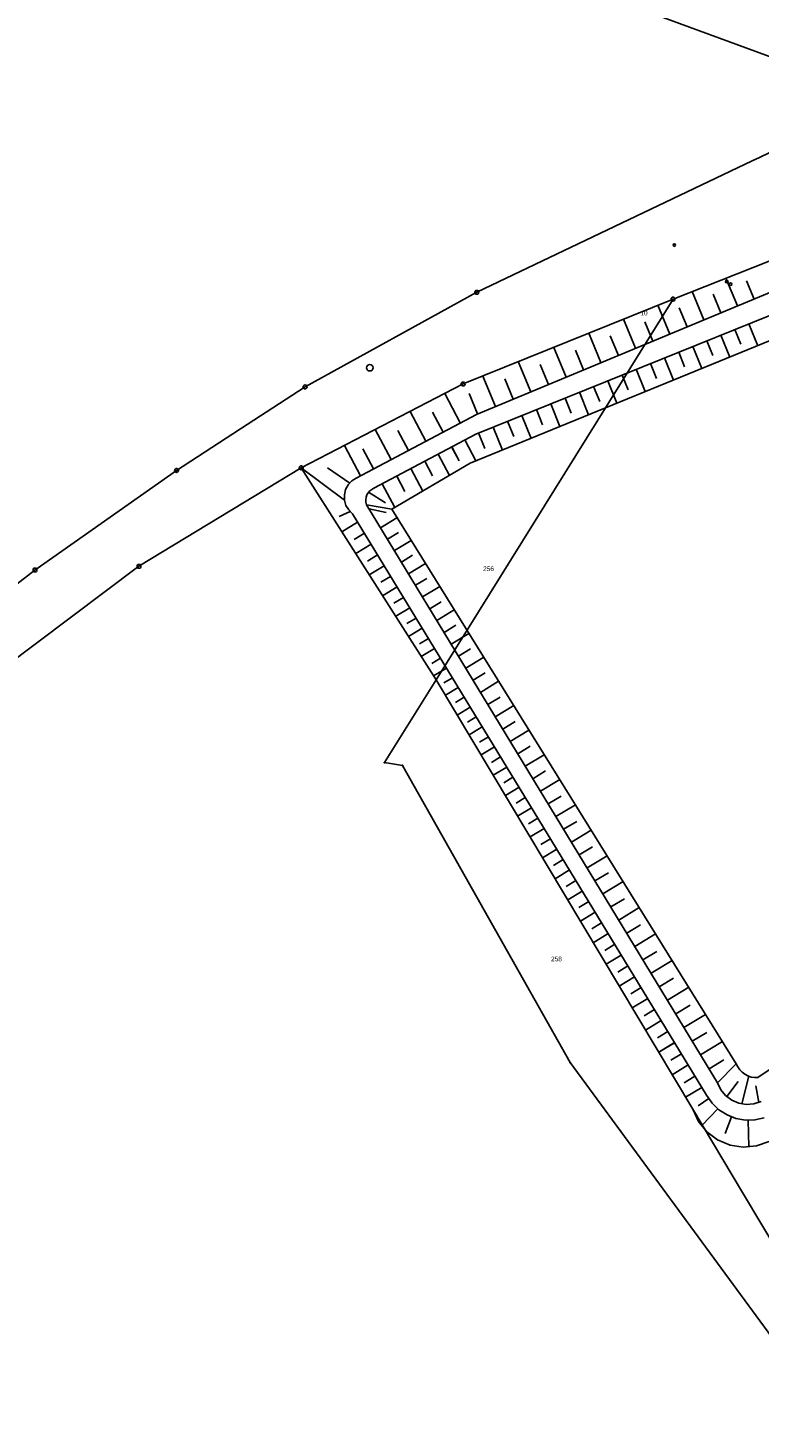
# Model space of a CAD drawing. Extents: x 2408905 to 2410405, y 5786105 to 5787663.
# Tile 36 of 43: x 2409768 to 2409861, y 5787057 to 5787236. Entities that reach past the tile are written whole.
import ezdxf

# ---------------------------------------------------------------- set-up
doc = ezdxf.new("R2010")
doc.units = 0
for name, color, linetype in [('K100-FLST_GRENZEN', 40, 'Continuous'), ('K105-FLST_NUMMERN', 40, 'Continuous'), ('K140-KATASTERTOPO', 7, 'Continuous'), ('K145-VERM_PKTE', 7, 'Continuous')]:
    doc.layers.add(name, color=color, linetype=linetype)
doc.styles.add('SIMPLEX', font='CONTINUOUS')

# ---------------------------------------------------------------- blocks, each defined once
blk = doc.blocks.new('122')
at = {"color": 11, "linetype": 'Continuous'}
blk.add_circle((0, 0), 1.25, dxfattribs=at)
blk = doc.blocks.new('128')
at = {"color": 11, "linetype": 'Continuous'}
blk.add_circle((0, 0), 0.5, dxfattribs=at)
blk = doc.blocks.new('GRENZSTEIN')
at = {"color": 7, "linetype": 'Continuous'}
blk.add_circle((0, 0), 0.75, dxfattribs=at)
blk = doc.blocks.new('251')
at = {"color": 40, "linetype": 'Continuous'}
blk.add_circle((0, 0), 0.175, dxfattribs=at)

msp = doc.modelspace()

# ---------------------------------------------------------------- linework, layer by layer
at = {"layer": 'K100-FLST_GRENZEN', "color": 7}
for points in [[(2409649.243, 5787370.594, 0), (2409661.99, 5787284.573, 0), (2409692.984, 5787279.155, 0), (2409694.601, 5787282.017, 0), (2409702.557, 5787279.593, 0), (2409818.61, 5787244.22, 0), (2409822.713, 5787247.107, 0), (2409866.812, 5787230.883, 0), (2409867.475, 5787230.639, 0), (2409868.33, 5787230.325, 0), (2409921.807, 5787327.035, 0), (2409924.509, 5787331.921, 0), (2409988.058, 5787302.885, 0), (2410020.534, 5787288.034, 0), (2410013.193, 5787293.79, 0), (2410008.315, 5787297.615, 0), (2410006.967, 5787298.671, 0), (2409988.99, 5787305.577, 0), (2409928.417, 5787334.369, 0)], [(2410034.296, 5787278.978, 0), (2410028.261, 5787282.626, 0), (2410024.645, 5787284.811, 0), (2410009.249, 5787280.495, 0), (2409998.272, 5787275.113, 0), (2409975.516, 5787265.955, 0), (2409971.593, 5787264.375, 0), (2409947.016, 5787254.496, 0), (2409904.055, 5787236.779, 0), (2409865.91, 5787221.422, 0), (2409864.613, 5787220.9, 0), (2409862.689, 5787220.125, 0), (2409861.336, 5787219.48, 0), (2409860.401, 5787219.034, 0), (2409825.138, 5787202.216, 0), (2409803.146, 5787190.1, 0), (2409795.711, 5787185.267, 0), (2409786.687, 5787179.402, 0), (2409768.552, 5787166.649, 0), (2409753.458, 5787155.012, 0)], [(2409753.458, 5787155.012, 0), (2409768.552, 5787166.649, 0), (2409786.687, 5787179.402, 0), (2409795.711, 5787185.267, 0), (2409803.146, 5787190.1, 0), (2409825.138, 5787202.216, 0), (2409860.401, 5787219.034, 0), (2409861.336, 5787219.48, 0), (2409862.689, 5787220.125, 0), (2409868.33, 5787230.325, 0), (2409867.475, 5787230.639, 0), (2409866.812, 5787230.883, 0), (2409822.713, 5787247.107, 0), (2409818.61, 5787244.22, 0), (2409702.557, 5787279.593, 0)], [(2409764.417, 5787154.041, 0), (2409781.871, 5787167.123, 0), (2409802.652, 5787179.747, 0), (2409823.386, 5787190.475, 0), (2409850.278, 5787201.352, 0), (2409862.598, 5787206.222, 0), (2409863.209, 5787206.464, 0), (2409866.389, 5787207.721, 0), (2409867.111, 5787208.006, 0), (2409884.332, 5787214.813, 0), (2409920.388, 5787229.35, 0), (2409934.665, 5787235.35, 0), (2409957.799, 5787245.073, 0), (2409983.677, 5787256.525, 0), (2409990.434, 5787259.16, 0), (2410030.15, 5787274.647, 0)], [(2409724.599, 5786949.096, 0), (2409879.86, 5786996.258, 0), (2409882.018, 5787002.328, 0), (2409881.881, 5787003.434, 0), (2409874.792, 5787060.81, 0), (2409869.011, 5787066.611, 0), (2409862.912, 5787068.425, 0), (2409837.082, 5787103.581, 0), (2409815.623, 5787141.599, 0), (2409813.336, 5787141.982, 0), (2409819.934, 5787152.584, 0), (2409802.652, 5787179.747, 0), (2409781.871, 5787167.123, 0), (2409764.417, 5787154.041, 0)]]:
    msp.add_polyline3d(points, dxfattribs=at)
for points in [[(2409819.934, 5787152.584, 0), (2409852.808, 5787097.587, 0), (2409859.184, 5787086.92, 0), (2409874.792, 5787060.81, 0), (2409969.732, 5787087.821, 0), (2409977.716, 5787090.092, 0), (2409991.49, 5787094.011, 0), (2410025.658, 5787103.732, 0), (2410032.442, 5787093.708, 0), (2410038.44, 5787098.072, 0), (2410071.395, 5787063.559, 0), (2410082.327, 5787070.098, 0), (2410111.635, 5787087.629, 0), (2410044.161, 5787143.949, 0), (2410034.396, 5787152.102, 0), (2409934.665, 5787235.35, 0), (2409920.388, 5787229.35, 0), (2409884.332, 5787214.813, 0), (2409867.111, 5787208.006, 0), (2409866.389, 5787207.721, 0), (2409863.209, 5787206.464, 0), (2409862.598, 5787206.222, 0), (2409850.278, 5787201.352, 0), (2409819.934, 5787152.584, 0)], [(2409819.934, 5787152.584, 0), (2409850.278, 5787201.352, 0), (2409823.386, 5787190.475, 0), (2409802.652, 5787179.747, 0), (2409819.934, 5787152.584, 0)], [(2409815.623, 5787141.599, 0), (2409837.082, 5787103.581, 0), (2409862.912, 5787068.425, 0), (2409869.011, 5787066.611, 0), (2409874.792, 5787060.81, 0), (2409859.184, 5787086.92, 0), (2409852.808, 5787097.587, 0), (2409819.934, 5787152.584, 0), (2409813.336, 5787141.982, 0), (2409815.623, 5787141.599, 0)]]:
    msp.add_polyline3d(points, close=True, dxfattribs=at)
at = {"layer": 'K140-KATASTERTOPO', "color": 112}
for points in [[(2409932.28, 5787231.115, 0), (2409825.092, 5787186.576, 0), (2409809.688, 5787178.427, 0), (2409809.114, 5787178.053, 0), (2409808.654, 5787177.548, 0), (2409808.335, 5787176.942, 0), (2409808.179, 5787176.275, 0), (2409808.196, 5787175.591, 0), (2409802.652, 5787179.747, 0), (2409823.386, 5787190.475, 0), (2409850.278, 5787201.352, 0), (2409862.598, 5787206.222, 0)], [(2409932.28, 5787231.115, 0), (2409825.092, 5787186.576, 0), (2409809.688, 5787178.427, 0), (2409809.114, 5787178.053, 0), (2409808.654, 5787177.548, 0), (2409808.335, 5787176.942, 0), (2409808.179, 5787176.275, 0), (2409808.196, 5787175.591, 0), (2409802.652, 5787179.747, 0), (2409823.386, 5787190.475, 0), (2409850.278, 5787201.352, 0), (2409862.598, 5787206.222, 0)], [(2409866.701, 5787197.662, 0), (2409824.309, 5787180.325, 0), (2409814.242, 5787174.438, 0), (2409814.242, 5787174.438, 0), (2409811.026, 5787175.012, 0), (2409810.939, 5787175.321, 0), (2409810.914, 5787175.64, 0), (2409810.953, 5787175.959, 0), (2409811.053, 5787176.263, 0), (2409811.212, 5787176.542, 0), (2409811.422, 5787176.784, 0), (2409811.676, 5787176.981, 0), (2409811.963, 5787177.123, 0), (2409825.027, 5787184.061, 0), (2409867.534, 5787201.226, 0)], [(2409866.701, 5787197.662, 0), (2409824.309, 5787180.325, 0), (2409814.242, 5787174.438, 0), (2409814.242, 5787174.438, 0), (2409811.026, 5787175.012, 0), (2409810.939, 5787175.321, 0), (2409810.914, 5787175.64, 0), (2409810.953, 5787175.959, 0), (2409811.053, 5787176.263, 0), (2409811.212, 5787176.542, 0), (2409811.422, 5787176.784, 0), (2409811.676, 5787176.981, 0), (2409811.963, 5787177.123, 0), (2409825.027, 5787184.061, 0), (2409867.534, 5787201.226, 0)], [(2409862.598, 5787093.465, 0), (2409860.978, 5787092.893, 0), (2409859.268, 5787092.734, 0), (2409857.57, 5787092.995, 0), (2409855.986, 5787093.662, 0), (2409854.613, 5787094.694, 0), (2409853.532, 5787096.029, 0), (2409852.808, 5787097.587, 0), (2409819.934, 5787152.584, 0), (2409802.652, 5787179.747, 0), (2409808.196, 5787175.591, 0), (2409808.196, 5787175.591, 0), (2409808.385, 5787174.933, 0), (2409808.733, 5787174.344, 0), (2409809.219, 5787173.862, 0), (2409854.577, 5787099.375, 0), (2409855.273, 5787098.367, 0), (2409856.154, 5787097.516, 0), (2409857.186, 5787096.856, 0), (2409858.327, 5787096.411, 0), (2409859.534, 5787096.2, 0), (2409860.758, 5787096.231, 0), (2409861.952, 5787096.502, 0)], [(2409862.598, 5787093.465, 0), (2409860.978, 5787092.893, 0), (2409859.268, 5787092.734, 0), (2409857.57, 5787092.995, 0), (2409855.986, 5787093.662, 0), (2409854.613, 5787094.694, 0), (2409853.532, 5787096.029, 0), (2409852.808, 5787097.587, 0), (2409819.934, 5787152.584, 0), (2409802.652, 5787179.747, 0), (2409808.196, 5787175.591, 0), (2409808.196, 5787175.591, 0), (2409808.385, 5787174.933, 0), (2409808.733, 5787174.344, 0), (2409809.219, 5787173.862, 0), (2409854.577, 5787099.375, 0), (2409855.273, 5787098.367, 0), (2409856.154, 5787097.516, 0), (2409857.186, 5787096.856, 0), (2409858.327, 5787096.411, 0), (2409859.534, 5787096.2, 0), (2409860.758, 5787096.231, 0), (2409861.952, 5787096.502, 0)], [(2409861.567, 5787098.575, 0), (2409860.635, 5787098.27, 0), (2409859.658, 5787098.197, 0), (2409858.691, 5787098.358, 0), (2409857.791, 5787098.745, 0), (2409857.009, 5787099.335, 0), (2409856.389, 5787100.095, 0), (2409855.969, 5787100.98, 0), (2409858.378, 5787103.417, 0), (2409858.565, 5787103.017, 0), (2409858.813, 5787102.652, 0), (2409859.117, 5787102.332, 0), (2409859.469, 5787102.065, 0), (2409859.859, 5787101.858, 0), (2409860.277, 5787101.717, 0), (2409860.713, 5787101.644, 0), (2409861.154, 5787101.643, 0), (2409921.328, 5787142.141, 0)], [(2409861.567, 5787098.575, 0), (2409860.635, 5787098.27, 0), (2409859.658, 5787098.197, 0), (2409858.691, 5787098.358, 0), (2409857.791, 5787098.745, 0), (2409857.009, 5787099.335, 0), (2409856.389, 5787100.095, 0), (2409855.969, 5787100.98, 0), (2409858.378, 5787103.417, 0), (2409858.565, 5787103.017, 0), (2409858.813, 5787102.652, 0), (2409859.117, 5787102.332, 0), (2409859.469, 5787102.065, 0), (2409859.859, 5787101.858, 0), (2409860.277, 5787101.717, 0), (2409860.713, 5787101.644, 0), (2409861.154, 5787101.643, 0), (2409921.328, 5787142.141, 0)]]:
    msp.add_polyline3d(points, dxfattribs=at)
at = {"layer": 'K140-KATASTERTOPO', "color": 7}
for points in [[(2409858.534, 5787200.472, 0), (2409857.055, 5787204.031, 0)], [(2409858.534, 5787200.472, 0), (2409857.055, 5787204.031, 0)], [(2409860.658, 5787201.354, 0), (2409859.682, 5787203.703, 0)], [(2409860.658, 5787201.354, 0), (2409859.682, 5787203.703, 0)], [(2409854.237, 5787198.687, 0), (2409852.728, 5787202.32, 0)], [(2409854.237, 5787198.687, 0), (2409852.728, 5787202.32, 0)], [(2409856.394, 5787199.583, 0), (2409855.398, 5787201.98, 0)], [(2409856.394, 5787199.583, 0), (2409855.398, 5787201.98, 0)], [(2409849.879, 5787196.876, 0), (2409848.344, 5787200.57, 0)], [(2409849.879, 5787196.875, 0), (2409848.344, 5787200.57, 0)], [(2409852.065, 5787197.784, 0), (2409851.047, 5787200.231, 0)], [(2409852.065, 5787197.784, 0), (2409851.048, 5787200.231, 0)], [(2409845.48, 5787195.048, 0), (2409843.928, 5787198.784, 0)], [(2409845.48, 5787195.048, 0), (2409843.928, 5787198.784, 0)], [(2409847.684, 5787195.964, 0), (2409846.655, 5787198.44, 0)], [(2409847.684, 5787195.964, 0), (2409846.655, 5787198.44, 0)], [(2409859.981, 5787198.176, 0), (2409861.112, 5787195.376, 0)], [(2409859.981, 5787198.176, 0), (2409861.112, 5787195.376, 0)], [(2409841.045, 5787193.205, 0), (2409839.475, 5787196.983, 0)], [(2409841.045, 5787193.205, 0), (2409839.475, 5787196.983, 0)], [(2409843.267, 5787194.128, 0), (2409842.227, 5787196.633, 0)], [(2409843.267, 5787194.128, 0), (2409842.227, 5787196.633, 0)], [(2409856.398, 5787196.729, 0), (2409857.535, 5787193.913, 0)], [(2409856.398, 5787196.729, 0), (2409857.535, 5787193.913, 0)], [(2409858.191, 5787197.453, 0), (2409858.947, 5787195.581, 0)], [(2409858.191, 5787197.453, 0), (2409858.947, 5787195.581, 0)], [(2409836.573, 5787191.347, 0), (2409834.986, 5787195.167, 0)], [(2409836.573, 5787191.347, 0), (2409834.986, 5787195.167, 0)], [(2409838.814, 5787192.278, 0), (2409837.761, 5787194.81, 0)], [(2409838.814, 5787192.278, 0), (2409837.761, 5787194.81, 0)], [(2409850.997, 5787194.548, 0), (2409851.762, 5787192.655, 0)], [(2409850.997, 5787194.548, 0), (2409851.762, 5787192.655, 0)], [(2409852.801, 5787195.277, 0), (2409853.945, 5787192.445, 0)], [(2409852.801, 5787195.277, 0), (2409853.944, 5787192.445, 0)], [(2409854.601, 5787196.004, 0), (2409855.361, 5787194.121, 0)], [(2409854.601, 5787196.004, 0), (2409855.361, 5787194.121, 0)], [(2409832.064, 5787189.473, 0), (2409830.459, 5787193.336, 0)], [(2409832.064, 5787189.473, 0), (2409830.459, 5787193.336, 0)], [(2409834.323, 5787190.412, 0), (2409833.259, 5787192.973, 0)], [(2409834.323, 5787190.412, 0), (2409833.259, 5787192.973, 0)], [(2409847.379, 5787193.087, 0), (2409848.148, 5787191.184, 0)], [(2409847.379, 5787193.087, 0), (2409848.148, 5787191.184, 0)], [(2409849.19, 5787193.818, 0), (2409850.34, 5787190.971, 0)], [(2409849.19, 5787193.818, 0), (2409850.34, 5787190.971, 0)], [(2409827.517, 5787187.584, 0), (2409825.894, 5787191.49, 0)], [(2409827.517, 5787187.584, 0), (2409825.894, 5787191.489, 0)], [(2409829.795, 5787188.53, 0), (2409828.719, 5787191.12, 0)], [(2409829.795, 5787188.53, 0), (2409828.719, 5787191.12, 0)], [(2409841.926, 5787190.885, 0), (2409843.089, 5787188.006, 0)], [(2409841.926, 5787190.885, 0), (2409843.089, 5787188.005, 0)], [(2409843.747, 5787191.621, 0), (2409844.521, 5787189.706, 0)], [(2409843.747, 5787191.621, 0), (2409844.521, 5787189.706, 0)], [(2409845.565, 5787192.355, 0), (2409846.722, 5787189.491, 0)], [(2409845.565, 5787192.355, 0), (2409846.722, 5787189.491, 0)], [(2409823.028, 5787185.484, 0), (2409821.032, 5787189.257, 0)], [(2409823.028, 5787185.484, 0), (2409821.032, 5787189.257, 0)], [(2409825.23, 5787186.633, 0), (2409824.142, 5787189.251, 0)], [(2409825.23, 5787186.633, 0), (2409824.142, 5787189.251, 0)], [(2409838.273, 5787189.41, 0), (2409839.443, 5787186.514, 0)], [(2409838.273, 5787189.41, 0), (2409839.443, 5787186.514, 0)], [(2409840.101, 5787190.148, 0), (2409840.879, 5787188.223, 0)], [(2409840.101, 5787190.148, 0), (2409840.879, 5787188.223, 0)], [(2409832.767, 5787187.186, 0), (2409833.553, 5787185.24, 0)], [(2409832.767, 5787187.186, 0), (2409833.553, 5787185.24, 0)], [(2409834.606, 5787187.929, 0), (2409835.782, 5787185.017, 0)], [(2409834.606, 5787187.929, 0), (2409835.782, 5787185.017, 0)], [(2409836.441, 5787188.67, 0), (2409837.223, 5787186.734, 0)], [(2409836.441, 5787188.67, 0), (2409837.223, 5787186.734, 0)], [(2409818.61, 5787183.147, 0), (2409816.593, 5787186.96, 0)], [(2409818.61, 5787183.147, 0), (2409816.593, 5787186.96, 0)], [(2409820.824, 5787184.318, 0), (2409819.486, 5787186.847, 0)], [(2409820.824, 5787184.318, 0), (2409819.486, 5787186.847, 0)], [(2409829.078, 5787185.697, 0), (2409829.869, 5787183.739, 0)], [(2409829.078, 5787185.697, 0), (2409829.869, 5787183.739, 0)], [(2409830.924, 5787186.442, 0), (2409832.107, 5787183.514, 0)], [(2409830.924, 5787186.442, 0), (2409832.107, 5787183.514, 0)], [(2409814.157, 5787180.791, 0), (2409812.119, 5787184.645, 0)], [(2409814.157, 5787180.791, 0), (2409812.119, 5787184.645, 0)], [(2409816.388, 5787181.972, 0), (2409815.036, 5787184.527, 0)], [(2409816.388, 5787181.972, 0), (2409815.036, 5787184.527, 0)], [(2409825.375, 5787184.202, 0), (2409826.17, 5787182.233, 0)], [(2409825.375, 5787184.202, 0), (2409826.17, 5787182.233, 0)], [(2409827.229, 5787184.95, 0), (2409828.418, 5787182.005, 0)], [(2409827.229, 5787184.95, 0), (2409828.418, 5787182.005, 0)], [(2409810.255, 5787178.727, 0), (2409808.197, 5787182.616, 0)], [(2409810.255, 5787178.727, 0), (2409808.197, 5787182.616, 0)], [(2409811.917, 5787179.606, 0), (2409810.551, 5787182.189, 0)], [(2409811.918, 5787179.606, 0), (2409810.551, 5787182.189, 0)], [(2409821.92, 5787182.411, 0), (2409822.861, 5787180.639, 0)], [(2409821.921, 5787182.411, 0), (2409822.861, 5787180.639, 0)], [(2409823.603, 5787183.305, 0), (2409825.029, 5787180.619, 0)], [(2409823.603, 5787183.305, 0), (2409825.029, 5787180.619, 0)], [(2409818.464, 5787180.575, 0), (2409819.455, 5787178.709, 0)], [(2409818.464, 5787180.575, 0), (2409819.455, 5787178.709, 0)], [(2409820.208, 5787181.502, 0), (2409821.656, 5787178.774, 0)], [(2409820.208, 5787181.502, 0), (2409821.656, 5787178.774, 0)], [(2409808.858, 5787177.772, 0), (2409806.006, 5787179.754, 0)], [(2409808.858, 5787177.772, 0), (2409806.006, 5787179.753, 0)], [(2409814.881, 5787178.673, 0), (2409815.924, 5787176.709, 0)], [(2409814.881, 5787178.673, 0), (2409815.924, 5787176.709, 0)], [(2409816.688, 5787179.633, 0), (2409818.214, 5787176.761, 0)], [(2409816.688, 5787179.633, 0), (2409818.214, 5787176.761, 0)], [(2409811.269, 5787176.608, 0), (2409813.44, 5787175.272, 0)], [(2409811.269, 5787176.607, 0), (2409813.44, 5787175.272, 0)], [(2409813.041, 5787177.695, 0), (2409814.645, 5787174.674, 0)], [(2409813.041, 5787177.695, 0), (2409814.645, 5787174.674, 0)], [(2409808.937, 5787174.142, 0), (2409807.518, 5787173.524, 0)], [(2409808.937, 5787174.142, 0), (2409807.518, 5787173.524, 0)], [(2409811.35, 5787174.478, 0), (2409813.54, 5787174.03, 0)], [(2409811.35, 5787174.478, 0), (2409813.54, 5787174.03, 0)], [(2409812.812, 5787172.069, 0), (2409814.919, 5787173.348, 0)], [(2409812.813, 5787172.069, 0), (2409814.919, 5787173.348, 0)], [(2409809.879, 5787172.778, 0), (2409807.866, 5787171.552, 0)], [(2409809.879, 5787172.778, 0), (2409807.866, 5787171.552, 0)], [(2409810.739, 5787171.367, 0), (2409809.415, 5787170.561, 0)], [(2409810.739, 5787171.367, 0), (2409809.415, 5787170.561, 0)], [(2409813.7, 5787170.607, 0), (2409815.115, 5787171.466, 0)], [(2409813.7, 5787170.607, 0), (2409815.115, 5787171.466, 0)], [(2409811.591, 5787169.967, 0), (2409809.633, 5787168.775, 0)], [(2409811.591, 5787169.967, 0), (2409809.633, 5787168.775, 0)], [(2409814.591, 5787169.139, 0), (2409816.729, 5787170.436, 0)], [(2409814.591, 5787169.139, 0), (2409816.729, 5787170.436, 0)], [(2409812.435, 5787168.58, 0), (2409811.148, 5787167.796, 0)], [(2409812.435, 5787168.58, 0), (2409811.148, 5787167.796, 0)], [(2409815.487, 5787167.664, 0), (2409816.922, 5787168.535, 0)], [(2409815.487, 5787167.664, 0), (2409816.922, 5787168.535, 0)], [(2409816.387, 5787166.182, 0), (2409818.555, 5787167.498, 0)], [(2409816.387, 5787166.182, 0), (2409818.555, 5787167.498, 0)], [(2409813.273, 5787167.205, 0), (2409811.369, 5787166.045, 0)], [(2409813.273, 5787167.205, 0), (2409811.369, 5787166.045, 0)], [(2409814.103, 5787165.841, 0), (2409812.852, 5787165.079, 0)], [(2409814.103, 5787165.841, 0), (2409812.852, 5787165.079, 0)], [(2409814.927, 5787164.489, 0), (2409813.077, 5787163.362, 0)], [(2409814.927, 5787164.489, 0), (2409813.077, 5787163.362, 0)], [(2409817.291, 5787164.693, 0), (2409818.746, 5787165.577, 0)], [(2409817.291, 5787164.693, 0), (2409818.746, 5787165.577, 0)], [(2409818.198, 5787163.197, 0), (2409820.398, 5787164.532, 0)], [(2409818.199, 5787163.197, 0), (2409820.398, 5787164.532, 0)], [(2409815.743, 5787163.149, 0), (2409814.527, 5787162.408, 0)], [(2409815.743, 5787163.148, 0), (2409814.527, 5787162.408, 0)], [(2409819.111, 5787161.695, 0), (2409820.587, 5787162.591, 0)], [(2409819.111, 5787161.695, 0), (2409820.587, 5787162.591, 0)], [(2409816.552, 5787161.82, 0), (2409814.754, 5787160.725, 0)], [(2409816.552, 5787161.82, 0), (2409814.754, 5787160.725, 0)], [(2409817.354, 5787160.502, 0), (2409816.173, 5787159.783, 0)], [(2409817.354, 5787160.502, 0), (2409816.173, 5787159.783, 0)], [(2409820.027, 5787160.185, 0), (2409822.258, 5787161.54, 0)], [(2409820.027, 5787160.185, 0), (2409822.258, 5787161.54, 0)], [(2409818.15, 5787159.196, 0), (2409816.404, 5787158.133, 0)], [(2409818.15, 5787159.196, 0), (2409816.404, 5787158.133, 0)], [(2409820.947, 5787158.669, 0), (2409822.445, 5787159.578, 0)], [(2409820.947, 5787158.669, 0), (2409822.445, 5787159.578, 0)], [(2409821.872, 5787157.146, 0), (2409824.135, 5787158.52, 0)], [(2409821.872, 5787157.146, 0), (2409824.134, 5787158.52, 0)], [(2409818.938, 5787157.901, 0), (2409817.791, 5787157.202, 0)], [(2409818.938, 5787157.901, 0), (2409817.791, 5787157.202, 0)], [(2409819.72, 5787156.617, 0), (2409818.025, 5787155.585, 0)], [(2409819.72, 5787156.617, 0), (2409818.025, 5787155.585, 0)], [(2409820.493, 5787155.348, 0), (2409819.379, 5787154.67, 0)], [(2409820.493, 5787155.348, 0), (2409819.379, 5787154.67, 0)], [(2409822.801, 5787155.616, 0), (2409824.32, 5787156.538, 0)], [(2409822.801, 5787155.616, 0), (2409824.32, 5787156.538, 0)], [(2409823.734, 5787154.079, 0), (2409826.029, 5787155.472, 0)], [(2409823.734, 5787154.079, 0), (2409826.029, 5787155.472, 0)], [(2409821.256, 5787154.095, 0), (2409819.61, 5787153.093, 0)], [(2409821.256, 5787154.095, 0), (2409819.61, 5787153.093, 0)], [(2409824.671, 5787152.535, 0), (2409826.212, 5787153.47, 0)], [(2409824.671, 5787152.535, 0), (2409826.212, 5787153.47, 0)], [(2409822.01, 5787152.856, 0), (2409820.916, 5787152.19, 0)], [(2409822.01, 5787152.856, 0), (2409820.916, 5787152.19, 0)], [(2409822.769, 5787151.61, 0), (2409821.117, 5787150.605, 0)], [(2409822.769, 5787151.61, 0), (2409821.117, 5787150.605, 0)], [(2409825.613, 5787150.983, 0), (2409827.94, 5787152.396, 0)], [(2409825.613, 5787150.983, 0), (2409827.94, 5787152.396, 0)], [(2409823.531, 5787150.359, 0), (2409822.423, 5787149.684, 0)], [(2409823.531, 5787150.359, 0), (2409822.423, 5787149.684, 0)], [(2409826.559, 5787149.425, 0), (2409828.121, 5787150.373, 0)], [(2409826.559, 5787149.425, 0), (2409828.121, 5787150.373, 0)], [(2409824.297, 5787149.1, 0), (2409822.625, 5787148.082, 0)], [(2409824.297, 5787149.1, 0), (2409822.625, 5787148.082, 0)], [(2409825.067, 5787147.836, 0), (2409823.945, 5787147.153, 0)], [(2409825.067, 5787147.836, 0), (2409823.945, 5787147.153, 0)], [(2409827.51, 5787147.859, 0), (2409829.869, 5787149.292, 0)], [(2409827.51, 5787147.86, 0), (2409829.869, 5787149.292, 0)], [(2409825.841, 5787146.565, 0), (2409824.148, 5787145.534, 0)], [(2409825.841, 5787146.565, 0), (2409824.148, 5787145.534, 0)], [(2409828.464, 5787146.287, 0), (2409830.048, 5787147.248, 0)], [(2409828.464, 5787146.287, 0), (2409830.048, 5787147.248, 0)], [(2409829.423, 5787144.707, 0), (2409831.816, 5787146.159, 0)], [(2409829.423, 5787144.707, 0), (2409831.816, 5787146.159, 0)], [(2409826.619, 5787145.288, 0), (2409825.483, 5787144.596, 0)], [(2409826.619, 5787145.288, 0), (2409825.483, 5787144.596, 0)], [(2409827.401, 5787144.004, 0), (2409825.687, 5787142.96, 0)], [(2409827.401, 5787144.004, 0), (2409825.687, 5787142.96, 0)], [(2409828.185, 5787142.715, 0), (2409827.036, 5787142.015, 0)], [(2409828.185, 5787142.715, 0), (2409827.036, 5787142.015, 0)], [(2409830.387, 5787143.12, 0), (2409831.993, 5787144.095, 0)], [(2409830.387, 5787143.12, 0), (2409831.993, 5787144.095, 0)], [(2409831.355, 5787141.526, 0), (2409833.78, 5787142.998, 0)], [(2409831.355, 5787141.526, 0), (2409833.78, 5787142.998, 0)], [(2409828.973, 5787141.422, 0), (2409827.237, 5787140.366, 0)], [(2409828.973, 5787141.422, 0), (2409827.237, 5787140.366, 0)], [(2409832.327, 5787139.924, 0), (2409833.955, 5787140.912, 0)], [(2409832.327, 5787139.924, 0), (2409833.955, 5787140.912, 0)], [(2409829.763, 5787140.125, 0), (2409828.599, 5787139.416, 0)], [(2409829.763, 5787140.125, 0), (2409828.599, 5787139.416, 0)], [(2409830.556, 5787138.822, 0), (2409828.799, 5787137.753, 0)], [(2409830.556, 5787138.822, 0), (2409828.799, 5787137.752, 0)], [(2409833.304, 5787138.315, 0), (2409835.763, 5787139.808, 0)], [(2409833.304, 5787138.315, 0), (2409835.763, 5787139.808, 0)], [(2409831.352, 5787137.515, 0), (2409830.174, 5787136.798, 0)], [(2409831.352, 5787137.515, 0), (2409830.174, 5787136.798, 0)], [(2409834.285, 5787136.699, 0), (2409835.936, 5787137.701, 0)], [(2409834.285, 5787136.699, 0), (2409835.936, 5787137.701, 0)], [(2409832.151, 5787136.203, 0), (2409830.373, 5787135.121, 0)], [(2409832.151, 5787136.203, 0), (2409830.373, 5787135.12, 0)], [(2409835.271, 5787135.075, 0), (2409837.764, 5787136.588, 0)], [(2409835.271, 5787135.075, 0), (2409837.764, 5787136.588, 0)], [(2409832.952, 5787134.887, 0), (2409831.76, 5787134.161, 0)], [(2409832.953, 5787134.887, 0), (2409831.76, 5787134.161, 0)], [(2409833.757, 5787133.566, 0), (2409831.957, 5787132.47, 0)], [(2409833.757, 5787133.566, 0), (2409831.957, 5787132.47, 0)], [(2409836.261, 5787133.444, 0), (2409837.934, 5787134.46, 0)], [(2409836.261, 5787133.444, 0), (2409837.934, 5787134.46, 0)], [(2409834.564, 5787132.24, 0), (2409833.357, 5787131.505, 0)], [(2409834.565, 5787132.24, 0), (2409833.357, 5787131.504, 0)], [(2409837.256, 5787131.805, 0), (2409839.783, 5787133.339, 0)], [(2409837.256, 5787131.805, 0), (2409839.783, 5787133.339, 0)], [(2409835.375, 5787130.909, 0), (2409833.553, 5787129.8, 0)], [(2409835.375, 5787130.909, 0), (2409833.553, 5787129.799, 0)], [(2409838.255, 5787130.159, 0), (2409839.951, 5787131.189, 0)], [(2409838.255, 5787130.159, 0), (2409839.951, 5787131.189, 0)], [(2409839.259, 5787128.506, 0), (2409841.82, 5787130.061, 0)], [(2409839.259, 5787128.505, 0), (2409841.82, 5787130.06, 0)], [(2409836.188, 5787129.573, 0), (2409834.966, 5787128.829, 0)], [(2409836.188, 5787129.573, 0), (2409834.966, 5787128.829, 0)], [(2409837.004, 5787128.233, 0), (2409835.161, 5787127.11, 0)], [(2409837.004, 5787128.233, 0), (2409835.161, 5787127.11, 0)], [(2409837.823, 5787126.888, 0), (2409836.587, 5787126.135, 0)], [(2409837.823, 5787126.888, 0), (2409836.587, 5787126.135, 0)], [(2409840.267, 5787126.844, 0), (2409841.987, 5787127.888, 0)], [(2409840.267, 5787126.844, 0), (2409841.987, 5787127.888, 0)], [(2409841.28, 5787125.176, 0), (2409843.877, 5787126.752, 0)], [(2409841.281, 5787125.175, 0), (2409843.877, 5787126.752, 0)], [(2409838.645, 5787125.538, 0), (2409836.78, 5787124.402, 0)], [(2409838.646, 5787125.538, 0), (2409836.78, 5787124.402, 0)], [(2409842.298, 5787123.499, 0), (2409844.041, 5787124.557, 0)], [(2409842.298, 5787123.499, 0), (2409844.041, 5787124.557, 0)], [(2409839.471, 5787124.183, 0), (2409838.219, 5787123.421, 0)], [(2409839.471, 5787124.183, 0), (2409838.219, 5787123.421, 0)], [(2409840.299, 5787122.823, 0), (2409838.411, 5787121.673, 0)], [(2409840.299, 5787122.823, 0), (2409838.411, 5787121.673, 0)], [(2409843.321, 5787121.815, 0), (2409845.952, 5787123.412, 0)], [(2409843.321, 5787121.815, 0), (2409845.952, 5787123.412, 0)], [(2409841.13, 5787121.459, 0), (2409839.863, 5787120.688, 0)], [(2409841.13, 5787121.458, 0), (2409839.863, 5787120.687, 0)], [(2409844.348, 5787120.123, 0), (2409846.114, 5787121.195, 0)], [(2409844.348, 5787120.123, 0), (2409846.114, 5787121.195, 0)], [(2409841.963, 5787120.089, 0), (2409840.053, 5787118.926, 0)], [(2409841.964, 5787120.089, 0), (2409840.053, 5787118.926, 0)], [(2409845.379, 5787118.424, 0), (2409848.046, 5787120.042, 0)], [(2409845.38, 5787118.423, 0), (2409848.046, 5787120.042, 0)], [(2409842.8, 5787118.714, 0), (2409841.519, 5787117.934, 0)], [(2409842.801, 5787118.714, 0), (2409841.519, 5787117.934, 0)], [(2409843.64, 5787117.335, 0), (2409841.707, 5787116.158, 0)], [(2409843.64, 5787117.335, 0), (2409841.707, 5787116.158, 0)], [(2409846.416, 5787116.716, 0), (2409848.206, 5787117.803, 0)], [(2409846.416, 5787116.716, 0), (2409848.206, 5787117.803, 0)], [(2409844.483, 5787115.951, 0), (2409843.187, 5787115.161, 0)], [(2409844.483, 5787115.951, 0), (2409843.187, 5787115.161, 0)], [(2409847.457, 5787115.001, 0), (2409850.16, 5787116.642, 0)], [(2409847.457, 5787115.001, 0), (2409850.16, 5787116.641, 0)], [(2409845.329, 5787114.561, 0), (2409843.374, 5787113.37, 0)], [(2409845.33, 5787114.561, 0), (2409843.374, 5787113.37, 0)], [(2409848.503, 5787113.278, 0), (2409850.317, 5787114.379, 0)], [(2409848.503, 5787113.278, 0), (2409850.317, 5787114.379, 0)], [(2409846.179, 5787113.167, 0), (2409844.867, 5787112.368, 0)], [(2409846.179, 5787113.167, 0), (2409844.867, 5787112.368, 0)], [(2409849.554, 5787111.547, 0), (2409852.292, 5787113.209, 0)], [(2409849.554, 5787111.547, 0), (2409852.292, 5787113.209, 0)], [(2409847.031, 5787111.768, 0), (2409845.052, 5787110.563, 0)], [(2409847.031, 5787111.767, 0), (2409845.052, 5787110.563, 0)], [(2409847.886, 5787110.363, 0), (2409846.559, 5787109.555, 0)], [(2409847.886, 5787110.363, 0), (2409846.559, 5787109.555, 0)], [(2409850.61, 5787109.808, 0), (2409852.447, 5787110.924, 0)], [(2409850.61, 5787109.808, 0), (2409852.447, 5787110.924, 0)], [(2409848.744, 5787108.954, 0), (2409846.742, 5787107.735, 0)], [(2409848.744, 5787108.954, 0), (2409846.742, 5787107.735, 0)], [(2409851.67, 5787108.061, 0), (2409854.445, 5787109.746, 0)], [(2409851.67, 5787108.061, 0), (2409854.445, 5787109.746, 0)], [(2409849.606, 5787107.539, 0), (2409848.263, 5787106.722, 0)], [(2409849.606, 5787107.539, 0), (2409848.263, 5787106.722, 0)], [(2409852.735, 5787106.307, 0), (2409854.597, 5787107.437, 0)], [(2409852.735, 5787106.307, 0), (2409854.597, 5787107.437, 0)], [(2409850.47, 5787106.12, 0), (2409848.445, 5787104.886, 0)], [(2409850.47, 5787106.119, 0), (2409848.445, 5787104.886, 0)], [(2409853.805, 5787104.544, 0), (2409856.617, 5787106.251, 0)], [(2409853.805, 5787104.544, 0), (2409856.617, 5787106.251, 0)], [(2409851.338, 5787104.695, 0), (2409849.98, 5787103.868, 0)], [(2409851.338, 5787104.695, 0), (2409849.98, 5787103.868, 0)], [(2409852.208, 5787103.265, 0), (2409850.16, 5787102.017, 0)], [(2409852.208, 5787103.265, 0), (2409850.16, 5787102.017, 0)], [(2409854.881, 5787102.773, 0), (2409856.767, 5787103.918, 0)], [(2409854.881, 5787102.773, 0), (2409856.767, 5787103.918, 0)], [(2409853.082, 5787101.83, 0), (2409851.709, 5787100.994, 0)], [(2409853.082, 5787101.83, 0), (2409851.709, 5787100.993, 0)], [(2409857.163, 5787099.219, 0), (2409858.633, 5787101.167, 0)], [(2409857.163, 5787099.219, 0), (2409858.633, 5787101.167, 0)], [(2409859.072, 5787098.295, 0), (2409859.969, 5787101.821, 0)], [(2409859.072, 5787098.295, 0), (2409859.969, 5787101.821, 0)], [(2409853.959, 5787100.39, 0), (2409851.887, 5787099.128, 0)], [(2409853.959, 5787100.39, 0), (2409851.887, 5787099.128, 0)], [(2409861.249, 5787098.471, 0), (2409860.892, 5787100.586, 0)], [(2409861.249, 5787098.471, 0), (2409860.892, 5787100.586, 0)], [(2409854.863, 5787098.96, 0), (2409853.504, 5787098.021, 0)], [(2409854.864, 5787098.96, 0), (2409853.504, 5787098.021, 0)], [(2409856.022, 5787097.643, 0), (2409853.957, 5787095.505, 0)], [(2409856.023, 5787097.643, 0), (2409853.957, 5787095.504, 0)], [(2409857.779, 5787096.625, 0), (2409856.949, 5787094.496, 0)], [(2409857.779, 5787096.625, 0), (2409856.949, 5787094.496, 0)], [(2409859.875, 5787096.209, 0), (2409859.962, 5787092.799, 0)], [(2409859.875, 5787096.209, 0), (2409859.962, 5787092.799, 0)]]:
    msp.add_polyline3d(points, dxfattribs=at)
at = {"layer": 'K140-KATASTERTOPO', "color": 112}
msp.add_polyline3d([(2409855.969, 5787100.98, 0), (2409811.026, 5787175.012, 0), (2409814.242, 5787174.438, 0), (2409858.378, 5787103.417, 0), (2409855.969, 5787100.98, 0)], close=True, dxfattribs=at)
msp.add_polyline3d([(2409855.969, 5787100.98, 0), (2409811.026, 5787175.012, 0), (2409814.242, 5787174.438, 0), (2409858.378, 5787103.417, 0), (2409855.969, 5787100.98, 0)], close=True, dxfattribs=at)

# ---------------------------------------------------------------- block references
at = {"layer": 'K100-FLST_GRENZEN', "xscale": 0.333, "yscale": 0.333}
for name, p in [('GRENZSTEIN', (2409825.138, 5787202.216)), ('GRENZSTEIN', (2409850.278, 5787201.352)), ('GRENZSTEIN', (2409803.146, 5787190.1)), ('GRENZSTEIN', (2409823.386, 5787190.475)), ('GRENZSTEIN', (2409786.687, 5787179.402)), ('GRENZSTEIN', (2409802.652, 5787179.747)), ('GRENZSTEIN', (2409768.552, 5787166.649)), ('GRENZSTEIN', (2409781.871, 5787167.123)), ('251', (2409819.934, 5787152.584)), ('251', (2409813.336, 5787141.982)), ('251', (2409815.623, 5787141.599)), ('251', (2409837.082, 5787103.581))]:
    msp.add_blockref(name, p, dxfattribs=at)
at = {"layer": 'K145-VERM_PKTE', "xscale": 0.333, "yscale": 0.333}
for name, p in [('128', (2409850.435, 5787208.269)), ('128', (2409857.163, 5787203.585)), ('128', (2409857.63, 5787203.26)), ('122', (2409811.434, 5787192.557))]:
    msp.add_blockref(name, p, dxfattribs=at)

# ---------------------------------------------------------------- texts
at = {"layer": 'K105-FLST_NUMMERN', "color": 7, "linetype": 'Continuous', "style": 'SIMPLEX'}
for s, p in [('10', (2409846.095, 5787199.254, 50.009)), ('256', (2409825.953, 5787166.515, 50.009)), ('258', (2409834.651, 5787116.54, 50.009))]:
    msp.add_text(s, height=0.6, dxfattribs=at).set_placement(p)

doc.saveas('drawing.dxf')
